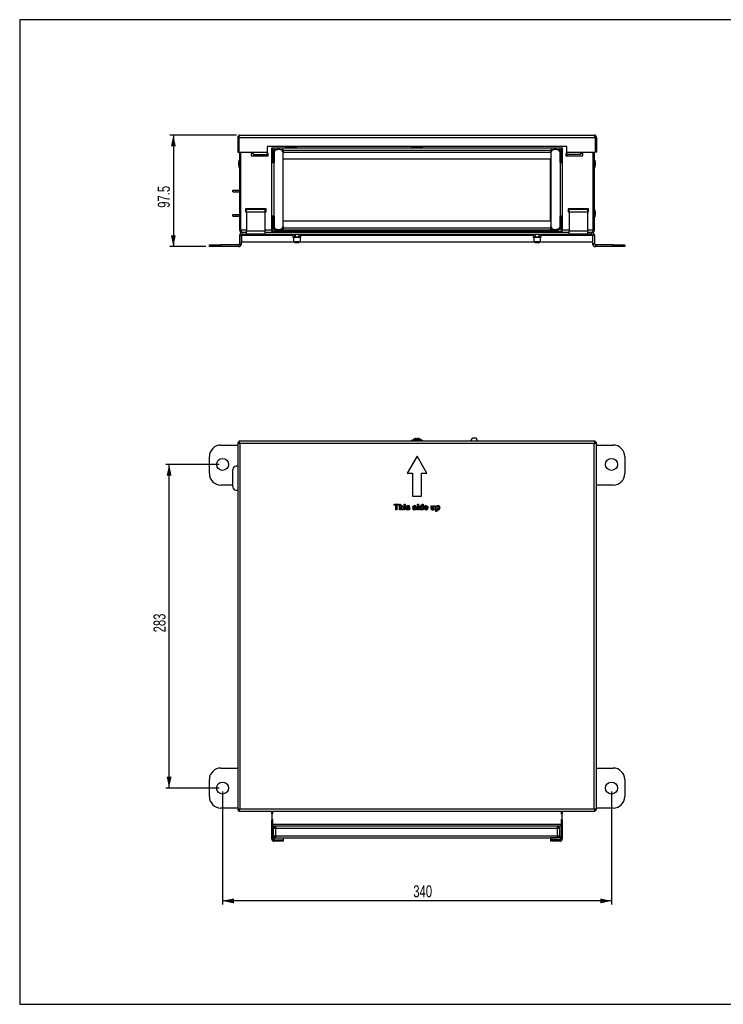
# Model space of a CAD drawing. Extents: x 14 to 1244, y 15 to 876.
# Tile 1 of 2: x 14 to 629, y 15 to 876. Entities that reach past the tile are written whole.
import ezdxf
from ezdxf.enums import TextEntityAlignment as Align

# ---------------------------------------------------------------- set-up
doc = ezdxf.new("R2010")
doc.units = 0
doc.header["$LTSCALE"] = 3
doc.linetypes.add('CENTERX2', pattern=[20.32, 12.7, -2.54, 2.54, -2.54])
doc.layers.get('0').update_dxf_attribs({"linetype": 'CONTINUOUS'})
doc.layers.add('LAYER1', color=2, linetype='CONTINUOUS')
doc.layers.add('LAYER2', color=3, linetype='CENTERX2')
doc.dimstyles.new('SLDDIMSTYLE0', dxfattribs={"dimtxt": 10.5, "dimasz": 9.906, "dimexe": 0, "dimexo": 0.0625, "dimgap": 2.625, "dimtad": 1, "dimrnd": 1e-09, "dimzin": 12, "dimsah": 1, "dimcen": 0.09, "dimazin": 3, "dimtfac": 1, "dimtofl": 0, "dimtmove": 0, "dimatfit": 3})

# ---------------------------------------------------------------- blocks, each defined once
blk = doc.blocks.new('_D')
at = {"layer": 'LAYER2', "color": 3, "linetype": 'CONTINUOUS'}
for p, q in [((191.7, 201.13), (191.7, 102.42)), ((531.7, 201.13), (531.7, 102.42)), ((531.7, 105.42), (191.7, 105.42))]:
    blk.add_line(p, q, dxfattribs=at)
for points in [[(191.7, 105.42), (201.61, 103.26), (201.61, 107.58)], [(531.7, 105.42), (521.8, 107.58), (521.8, 103.26)]]:
    blk.add_solid(points, dxfattribs=at)
at = {"layer": 'LAYER2', "color": 3, "linetype": 'CONTINUOUS', "width": 0.7}
blk.add_text('340', height=10.5, dxfattribs=at).set_placement((358.45, 105.42, -58.44), align=Align.BOTTOM_LEFT)
blk = doc.blocks.new('_D_1')
at = {"layer": 'LAYER2', "color": 3, "linetype": 'CONTINUOUS'}
for p, q in [((188.7, 487.13), (141.99, 487.13)), ((144.99, 204.13), (144.99, 487.13)), ((188.7, 204.13), (141.99, 204.13))]:
    blk.add_line(p, q, dxfattribs=at)
for points in [[(144.99, 487.13), (142.83, 477.23), (147.15, 477.23)], [(144.99, 204.13), (147.15, 214.04), (142.83, 214.04)]]:
    blk.add_solid(points, dxfattribs=at)
at = {"layer": 'LAYER2', "color": 3, "linetype": 'CONTINUOUS', "width": 0.7}
blk.add_text('283', height=10.5, rotation=90, dxfattribs=at).set_placement((144.99, 340.25, -58.44), align=Align.BOTTOM_LEFT)
blk = doc.blocks.new('_D_2')
at = {"layer": 'LAYER2', "color": 3, "linetype": 'CONTINUOUS'}
for p, q in [((203.95, 775.05), (145.71, 775.05)), ((148.71, 775.05), (148.71, 677.55)), ((177.2, 677.55), (145.71, 677.55))]:
    blk.add_line(p, q, dxfattribs=at)
for points in [[(148.71, 775.05), (146.55, 765.15), (150.87, 765.15)], [(148.71, 677.55), (150.87, 687.46), (146.55, 687.46)]]:
    blk.add_solid(points, dxfattribs=at)
at = {"layer": 'LAYER2', "color": 3, "linetype": 'CONTINUOUS', "width": 0.7}
blk.add_text('97.5', height=10.5, rotation=90, dxfattribs=at).set_placement((148.71, 711.52, -40.76), align=Align.BOTTOM_LEFT)

msp = doc.modelspace()

# ---------------------------------------------------------------- linework, layer by layer
at = {"color": 7, "linetype": 'CONTINUOUS'}
for p, q in [((1244.4, 876), (14.4, 876)), ((14.4, 876), (14.4, 15)), ((14.4, 15), (1244.4, 15))]:
    msp.add_line(p, q, dxfattribs=at)
at = {"layer": 'LAYER1', "color": 2, "linetype": 'CONTINUOUS'}
for p, q in [((206.952, 775.052), (516.452, 775.052)), ((204.952, 773.052), (205.952, 773.052)), ((204.952, 773.052), (204.952, 760.052)), ((205.952, 773.052), (205.952, 760.052)), ((205.959, 773.052), (517.445, 773.052)), ((205.959, 773.052), (205.959, 760.052)), ((517.445, 773.052), (517.445, 760.052)), ((518.452, 773.052), (517.452, 773.052)), ((517.452, 773.052), (517.452, 760.052)), ((518.452, 773.052), (518.452, 760.052)), ((204.952, 760.052), (205.952, 760.052)), ((205.959, 760.052), (218.702, 760.052)), ((206.702, 692.052), (206.702, 760.052)), ((207.702, 692.052), (207.702, 760.052)), ((207.709, 692.052), (207.709, 760.052)), ((218.702, 759.052), (216.702, 759.052)), ((216.702, 759.052), (216.702, 757.052)), ((218.702, 760.052), (230.702, 760.052)), ((218.702, 758.052), (218.702, 760.052)), ((218.702, 758.052), (230.702, 758.052)), ((230.102, 757.052), (230.102, 758.052)), ((230.702, 765.052), (230.702, 760.052)), ((492.702, 765.052), (230.702, 765.052)), ((230.702, 760.052), (230.702, 758.052)), ((231.702, 759.052), (230.702, 759.052)), ((231.702, 757.052), (231.702, 759.052)), ((234.702, 764.052), (235.702, 764.052)), ((234.702, 761.052), (234.702, 764.052)), ((235.702, 761.052), (234.702, 761.052)), ((234.702, 752.052), (234.702, 761.052)), ((235.702, 762.052), (235.702, 764.052)), ((235.702, 764.052), (487.702, 764.052)), ((235.702, 762.052), (235.702, 752.052)), ((236.702, 762.052), (235.702, 762.052)), ((235.702, 752.052), (235.702, 761.052)), ((236.302, 751.052), (236.302, 760.252)), ((236.702, 760.252), (236.302, 760.252)), ((236.702, 759.552), (236.702, 762.052)), ((236.702, 759.552), (236.702, 751.052)), ((237.202, 762.552), (239.702, 762.552)), ((241.702, 762.552), (239.702, 762.552)), ((241.702, 762.552), (244.202, 762.552)), ((244.702, 762.052), (478.702, 762.052)), ((244.702, 762.052), (244.702, 759.552)), ((244.702, 760.252), (478.702, 760.252)), ((244.702, 695.552), (244.702, 759.552)), ((246.502, 764.052), (246.502, 764.152)), ((246.502, 764.152), (256.902, 764.152)), ((256.902, 764.152), (256.902, 764.052)), ((356.502, 764.052), (356.502, 764.152)), ((356.502, 764.152), (366.902, 764.152)), ((358.873, 764.052), (358.84, 764.152)), ((359.022, 764.152), (359.058, 764.052)), ((360.319, 764.152), (360.389, 764.052)), ((363.014, 764.052), (363.085, 764.152)), ((364.346, 764.052), (364.381, 764.152)), ((364.564, 764.152), (364.53, 764.052)), ((366.902, 764.152), (366.902, 764.052)), ((478.702, 759.552), (478.702, 762.052)), ((478.702, 759.552), (478.702, 695.552)), ((479.202, 762.552), (481.702, 762.552)), ((483.702, 762.552), (481.702, 762.552)), ((483.702, 762.552), (486.202, 762.552)), ((486.702, 759.552), (486.702, 762.052)), ((487.702, 762.052), (486.702, 762.052)), ((486.702, 751.052), (486.702, 759.552)), ((487.702, 764.052), (488.702, 764.052)), ((487.702, 764.052), (487.702, 762.052)), ((487.702, 752.052), (487.702, 762.052)), ((488.702, 761.052), (487.702, 761.052)), ((487.702, 761.052), (487.702, 752.052)), ((488.702, 764.052), (488.702, 761.052)), ((488.702, 761.052), (488.702, 752.052)), ((492.702, 759.052), (491.702, 759.052)), ((491.702, 759.052), (491.702, 757.052)), ((492.702, 760.052), (492.702, 765.052)), ((492.702, 760.052), (504.702, 760.052)), ((492.702, 758.052), (492.702, 760.052)), ((504.702, 758.052), (492.702, 758.052)), ((493.302, 758.052), (493.302, 757.052)), ((504.702, 760.052), (517.445, 760.052)), ((504.702, 760.052), (504.702, 758.052)), ((506.702, 759.052), (504.702, 759.052)), ((506.702, 757.052), (506.702, 759.052)), ((515.695, 692.052), (515.695, 760.052)), ((515.702, 692.052), (515.702, 760.052)), ((516.702, 692.052), (516.702, 760.052)), ((518.452, 760.052), (517.452, 760.052)), ((205.853, 751.552), (205.853, 748.552)), ((206.285, 753.228), (205.87, 751.682)), ((205.87, 748.423), (205.87, 751.682)), ((206.285, 746.877), (206.285, 753.228)), ((206.702, 753.302), (206.381, 753.302)), ((206.381, 746.802), (206.381, 753.302)), ((216.702, 757.052), (231.702, 757.052)), ((234.702, 752.052), (235.702, 752.052)), ((234.702, 751.052), (234.702, 752.052)), ((234.702, 751.052), (236.702, 751.052)), ((234.702, 704.052), (234.702, 751.052)), ((235.702, 752.052), (235.702, 751.052)), ((236.702, 704.052), (236.702, 751.052)), ((478.231, 754.052), (244.702, 754.052)), ((478.702, 754.523), (478.231, 754.052)), ((478.302, 753.982), (478.702, 754.382)), ((478.302, 700.123), (478.302, 753.982)), ((486.702, 751.052), (486.702, 704.052)), ((486.702, 751.052), (488.702, 751.052)), ((487.702, 752.052), (488.702, 752.052)), ((487.702, 751.052), (487.702, 752.052)), ((488.702, 752.052), (488.702, 751.052)), ((488.702, 751.052), (488.702, 704.052)), ((491.702, 757.052), (506.702, 757.052)), ((517.022, 753.302), (516.702, 753.302)), ((517.022, 753.302), (517.022, 747.049)), ((517.533, 751.682), (517.119, 753.228)), ((517.119, 753.228), (517.119, 747.117)), ((517.533, 751.682), (517.533, 748.546)), ((517.55, 748.552), (517.55, 751.552)), ((205.87, 748.423), (206.285, 746.877)), ((206.381, 746.802), (206.702, 746.802)), ((207.702, 741.052), (207.709, 741.052)), ((515.695, 741.052), (515.702, 741.052)), ((516.702, 746.802), (517.022, 746.802)), ((517.022, 747.049), (517.022, 746.802)), ((517.119, 746.877), (517.533, 748.423)), ((517.119, 747.117), (517.119, 746.877)), ((517.533, 748.546), (517.533, 748.423)), ((207.709, 739.052), (207.702, 739.052)), ((515.702, 739.052), (515.695, 739.052)), ((200.677, 725.552), (200.677, 727.052)), ((200.677, 727.052), (203.667, 727.052)), ((200.677, 725.552), (203.667, 725.552)), ((203.667, 725.552), (203.667, 727.052)), ((203.667, 727.052), (206.085, 727.052)), ((203.667, 725.552), (206.085, 725.552)), ((206.085, 725.552), (206.085, 727.052)), ((206.085, 727.052), (206.702, 727.052)), ((206.085, 725.552), (206.702, 725.552)), ((207.702, 728.952), (207.709, 728.952)), ((207.702, 727.052), (207.709, 727.052)), ((207.702, 725.552), (207.709, 725.552)), ((515.695, 728.952), (515.702, 728.952)), ((515.702, 726.952), (515.695, 726.952)), ((515.695, 725.552), (515.702, 725.552)), ((515.702, 723.552), (515.695, 723.552)), ((207.709, 720.239), (207.702, 720.276)), ((207.702, 710.829), (207.709, 710.866)), ((229.702, 710.552), (211.702, 710.552)), ((211.702, 710.552), (211.702, 708.052)), ((211.702, 708.052), (212.702, 708.052)), ((212.702, 707.552), (212.702, 710.052)), ((228.702, 710.052), (212.702, 710.052)), ((228.702, 707.552), (212.702, 707.552)), ((212.702, 707.552), (212.702, 691.052)), ((224.409, 710.052), (224.409, 710.552)), ((227.909, 710.552), (227.909, 710.052)), ((228.209, 710.438), (227.909, 710.052)), ((228.209, 710.552), (228.209, 710.052)), ((228.702, 710.052), (228.702, 707.552)), ((228.702, 708.052), (229.702, 708.052)), ((228.702, 707.552), (228.702, 691.052)), ((229.702, 708.052), (229.702, 710.552)), ((511.702, 710.552), (493.702, 710.552)), ((493.702, 710.552), (493.702, 708.052)), ((493.702, 708.052), (494.702, 708.052)), ((494.702, 707.552), (494.702, 710.052)), ((510.702, 710.052), (494.702, 710.052)), ((510.702, 707.552), (494.702, 707.552)), ((494.702, 707.552), (494.702, 691.052)), ((495.195, 710.052), (495.195, 710.552)), ((495.495, 710.052), (495.195, 710.438)), ((495.495, 710.052), (495.495, 710.552)), ((498.995, 710.552), (498.995, 710.052)), ((510.702, 710.052), (510.702, 707.552)), ((510.702, 708.052), (511.702, 708.052)), ((510.702, 707.552), (510.702, 691.052)), ((511.702, 708.052), (511.702, 710.552)), ((517.022, 709.802), (516.702, 709.802)), ((517.022, 709.802), (517.022, 703.549)), ((517.533, 708.182), (517.119, 709.728)), ((517.119, 709.728), (517.119, 703.617)), ((517.533, 708.182), (517.533, 705.046)), ((517.55, 705.052), (517.55, 708.052)), ((200.677, 704.052), (200.677, 705.552)), ((200.677, 705.552), (203.667, 705.552)), ((200.677, 704.052), (203.667, 704.052)), ((203.667, 704.052), (203.667, 705.552)), ((203.667, 705.552), (206.085, 705.552)), ((203.667, 704.052), (206.085, 704.052)), ((206.085, 704.052), (206.085, 705.552)), ((206.085, 705.552), (206.702, 705.552)), ((206.085, 704.052), (206.702, 704.052)), ((207.702, 705.552), (207.709, 705.552)), ((207.702, 704.052), (207.709, 704.052)), ((207.709, 702.152), (207.702, 702.152)), ((236.702, 704.052), (234.702, 704.052)), ((234.702, 703.052), (234.702, 704.052)), ((235.702, 703.052), (234.702, 703.052)), ((234.702, 694.052), (234.702, 703.052)), ((235.702, 704.052), (235.702, 703.052)), ((235.702, 694.052), (235.702, 703.052)), ((235.702, 703.052), (235.702, 693.052)), ((236.302, 692.862), (236.302, 704.052)), ((236.702, 704.052), (236.702, 695.552)), ((244.702, 700.052), (478.231, 700.052)), ((478.231, 700.052), (478.702, 699.582)), ((478.702, 699.723), (478.302, 700.123)), ((486.702, 695.552), (486.702, 704.052)), ((488.702, 704.052), (486.702, 704.052)), ((487.702, 703.052), (487.702, 704.052)), ((488.702, 703.052), (487.702, 703.052)), ((487.702, 703.052), (487.702, 694.052)), ((487.702, 693.052), (487.702, 703.052)), ((488.702, 704.052), (488.702, 703.052)), ((488.702, 703.052), (488.702, 694.052)), ((515.695, 697.552), (515.702, 697.552)), ((516.702, 703.302), (517.022, 703.302)), ((517.022, 703.549), (517.022, 703.302)), ((517.119, 703.377), (517.533, 704.923)), ((517.119, 703.617), (517.119, 703.377)), ((517.533, 705.046), (517.533, 704.923)), ((206.702, 692.052), (207.702, 692.052)), ((212.702, 692.052), (207.709, 692.052)), ((209.202, 690.052), (208.702, 690.052)), ((209.202, 688.552), (209.202, 690.052)), ((212.702, 690.052), (209.202, 690.052)), ((228.702, 691.052), (212.702, 691.052)), ((212.702, 688.552), (212.702, 691.052)), ((234.702, 692.052), (228.702, 692.052)), ((228.702, 691.052), (228.702, 688.552)), ((494.702, 690.052), (228.702, 690.052)), ((234.702, 694.052), (235.702, 694.052)), ((234.702, 691.052), (234.702, 694.052)), ((235.702, 691.052), (234.702, 691.052)), ((235.702, 691.052), (235.702, 693.052)), ((235.702, 693.052), (236.302, 693.052)), ((235.702, 691.052), (250.702, 691.052)), ((236.739, 692.862), (236.302, 692.862)), ((236.702, 695.552), (236.702, 693.052)), ((237.102, 692.563), (237.102, 692.052)), ((484.502, 692.052), (237.102, 692.052)), ((239.702, 692.552), (237.202, 692.552)), ((239.702, 692.552), (241.702, 692.552)), ((244.202, 692.552), (241.702, 692.552)), ((244.702, 695.552), (244.702, 693.052)), ((244.702, 693.852), (478.702, 693.852)), ((250.702, 692.052), (250.702, 691.052)), ((250.702, 691.052), (251.202, 691.052)), ((251.202, 692.052), (251.202, 691.052)), ((253.202, 691.052), (251.202, 691.052)), ((253.202, 692.052), (253.202, 691.052)), ((259.202, 691.052), (253.202, 691.052)), ((256.402, 691.052), (256.402, 690.052)), ((259.202, 692.052), (259.202, 691.052)), ((261.202, 691.052), (259.202, 691.052)), ((261.202, 692.052), (261.202, 691.052)), ((261.202, 691.052), (261.702, 691.052)), ((261.702, 691.052), (261.702, 692.052)), ((261.702, 691.052), (461.702, 691.052)), ((267.002, 690.052), (267.002, 691.052)), ((356.402, 691.052), (356.402, 690.052)), ((367.002, 690.052), (367.002, 691.052)), ((456.402, 691.052), (456.402, 690.052)), ((461.702, 692.052), (461.702, 691.052)), ((461.702, 691.052), (462.202, 691.052)), ((462.202, 692.052), (462.202, 691.052)), ((464.202, 691.052), (462.202, 691.052)), ((464.202, 692.052), (464.202, 691.052)), ((470.202, 691.052), (464.202, 691.052)), ((467.002, 690.052), (467.002, 691.052)), ((470.202, 692.052), (470.202, 691.052)), ((472.202, 691.052), (470.202, 691.052)), ((472.202, 692.052), (472.202, 691.052)), ((472.202, 691.052), (472.702, 691.052)), ((472.702, 691.052), (472.702, 692.052)), ((472.702, 691.052), (487.702, 691.052)), ((478.702, 693.052), (478.702, 695.552)), ((481.702, 692.552), (479.202, 692.552)), ((481.702, 692.552), (483.702, 692.552)), ((486.202, 692.552), (483.702, 692.552)), ((484.502, 692.552), (484.502, 692.052)), ((486.702, 695.552), (486.702, 693.052)), ((486.702, 693.052), (487.702, 693.052)), ((487.702, 694.052), (488.702, 694.052)), ((487.702, 693.052), (487.702, 691.052)), ((488.702, 691.052), (487.702, 691.052)), ((488.702, 694.052), (488.702, 691.052)), ((494.702, 692.052), (488.702, 692.052)), ((494.702, 688.552), (494.702, 691.052)), ((510.702, 691.052), (494.702, 691.052)), ((515.695, 692.052), (510.702, 692.052)), ((510.702, 691.052), (510.702, 688.552)), ((514.202, 690.052), (510.702, 690.052)), ((514.202, 688.552), (514.202, 690.052)), ((514.702, 690.052), (514.202, 690.052)), ((515.702, 695.552), (515.695, 695.552)), ((516.702, 692.052), (515.702, 692.052)), ((206.702, 680.052), (206.702, 687.552)), ((208.202, 687.552), (206.702, 687.552)), ((208.202, 680.052), (208.202, 687.552)), ((208.272, 687.552), (208.272, 681.552)), ((208.272, 687.552), (253.211, 687.552)), ((254.702, 681.552), (208.272, 681.552)), ((209.202, 688.552), (212.702, 688.552)), ((228.702, 688.552), (212.702, 688.552)), ((228.702, 688.552), (494.702, 688.552)), ((253.211, 688.552), (253.211, 685.902)), ((253.238, 685.902), (253.211, 685.902)), ((253.238, 688.552), (253.238, 685.902)), ((253.238, 685.902), (253.592, 685.902)), ((253.765, 685.702), (253.411, 685.702)), ((253.702, 685.702), (253.702, 681.952)), ((253.702, 681.952), (253.875, 681.652)), ((253.702, 681.952), (259.702, 681.952)), ((254.702, 685.702), (253.765, 685.702)), ((259.529, 681.652), (253.875, 681.652)), ((254.529, 685.902), (254.883, 685.902)), ((255.056, 685.702), (254.702, 685.702)), ((254.702, 681.652), (254.702, 681.052)), ((254.702, 681.052), (258.702, 681.052)), ((254.883, 685.902), (254.883, 688.552)), ((255.056, 685.902), (254.883, 685.902)), ((255.056, 688.552), (255.056, 685.902)), ((255.056, 685.702), (255.056, 685.902)), ((255.056, 685.902), (255.765, 685.902)), ((255.765, 685.702), (255.056, 685.702)), ((255.765, 685.702), (255.765, 685.902)), ((257.638, 685.702), (255.765, 685.702)), ((257.638, 685.702), (257.638, 685.902)), ((257.638, 685.902), (258.347, 685.902)), ((258.347, 685.702), (257.638, 685.702)), ((258.347, 685.902), (258.347, 688.552)), ((258.347, 685.702), (258.347, 685.902)), ((258.52, 685.902), (258.347, 685.902)), ((258.702, 685.702), (258.347, 685.702)), ((258.52, 688.552), (258.52, 685.902)), ((258.52, 685.902), (258.875, 685.902)), ((259.638, 685.702), (258.702, 685.702)), ((258.702, 681.052), (258.702, 681.652)), ((464.702, 681.552), (258.702, 681.552)), ((259.529, 681.652), (259.702, 681.952)), ((259.993, 685.702), (259.638, 685.702)), ((259.702, 681.952), (259.702, 685.702)), ((259.811, 685.902), (260.166, 685.902)), ((260.166, 685.902), (260.166, 688.552)), ((260.193, 685.902), (260.166, 685.902)), ((260.193, 685.902), (260.193, 688.552)), ((260.193, 687.552), (463.211, 687.552)), ((463.211, 688.552), (463.211, 685.902)), ((463.238, 685.902), (463.211, 685.902)), ((463.238, 688.552), (463.238, 685.902)), ((463.238, 685.902), (463.592, 685.902)), ((463.765, 685.702), (463.411, 685.702)), ((463.702, 685.702), (463.702, 681.952)), ((463.702, 681.952), (463.875, 681.652)), ((463.702, 681.952), (469.702, 681.952)), ((464.702, 685.702), (463.765, 685.702)), ((469.529, 681.652), (463.875, 681.652)), ((464.529, 685.902), (464.883, 685.902)), ((465.056, 685.702), (464.702, 685.702)), ((464.702, 681.652), (464.702, 681.052)), ((464.702, 681.052), (465.033, 681.052)), ((464.883, 685.902), (464.883, 688.552)), ((465.056, 685.902), (464.883, 685.902)), ((465.033, 681.052), (468.702, 681.052)), ((465.056, 688.552), (465.056, 685.902)), ((465.056, 685.702), (465.056, 685.902)), ((465.056, 685.902), (465.765, 685.902)), ((465.765, 685.702), (465.056, 685.702)), ((465.765, 685.702), (465.765, 685.902)), ((467.638, 685.702), (465.765, 685.702)), ((467.638, 685.902), (468.347, 685.902)), ((467.638, 685.702), (467.638, 685.902)), ((468.347, 685.702), (467.638, 685.702)), ((468.347, 685.902), (468.347, 688.552)), ((468.52, 685.902), (468.347, 685.902)), ((468.347, 685.702), (468.347, 685.902)), ((468.702, 685.702), (468.347, 685.702)), ((468.52, 688.552), (468.52, 685.902)), ((468.52, 685.902), (468.875, 685.902)), ((469.638, 685.702), (468.702, 685.702)), ((468.702, 681.052), (468.702, 681.652)), ((515.131, 681.552), (468.702, 681.552)), ((469.529, 681.652), (469.702, 681.952)), ((469.993, 685.702), (469.638, 685.702)), ((469.702, 681.952), (469.702, 685.702)), ((469.811, 685.902), (470.166, 685.902)), ((470.166, 685.902), (470.166, 688.552)), ((470.193, 685.902), (470.166, 685.902)), ((470.193, 685.902), (470.193, 688.552)), ((470.193, 687.552), (515.131, 687.552)), ((510.702, 688.552), (494.702, 688.552)), ((514.202, 688.552), (510.702, 688.552)), ((515.131, 687.552), (514.991, 688.134)), ((515.131, 687.552), (515.131, 681.552)), ((515.202, 687.552), (515.202, 680.052)), ((515.202, 687.552), (516.702, 687.552)), ((516.702, 687.552), (516.702, 680.052)), ((180.202, 677.552), (180.202, 679.052)), ((180.202, 679.052), (190.202, 679.052)), ((190.202, 677.552), (180.202, 677.552)), ((190.202, 679.052), (190.202, 677.552)), ((205.702, 679.052), (190.202, 679.052)), ((205.702, 677.552), (190.202, 677.552)), ((205.702, 679.052), (205.702, 677.552)), ((206.702, 680.052), (208.202, 680.052)), ((516.702, 680.052), (515.202, 680.052)), ((517.702, 679.052), (517.702, 677.552)), ((533.202, 679.052), (517.702, 679.052)), ((533.202, 677.552), (517.702, 677.552)), ((533.202, 677.552), (533.202, 679.052)), ((533.202, 679.052), (543.202, 679.052)), ((543.202, 677.552), (533.202, 677.552)), ((543.202, 679.052), (543.202, 677.552)), ((356.702, 508.082), (356.702, 507.382)), ((366.702, 508.082), (356.702, 508.082)), ((358.202, 508.658), (358.202, 508.282)), ((358.202, 508.658), (361.702, 508.658)), ((358.202, 508.282), (365.202, 508.282)), ((358.378, 508.968), (361.702, 508.968)), ((359.708, 509.569), (359.708, 509.569)), ((360.509, 509.687), (360.535, 509.581)), ((360.55, 509.578), (360.55, 509.706)), ((360.59, 509.574), (360.59, 509.733)), ((361.702, 508.968), (365.026, 508.968)), ((361.702, 508.658), (365.202, 508.658)), ((362.813, 509.734), (362.813, 509.574)), ((362.854, 509.706), (362.854, 509.579)), ((362.868, 509.581), (362.895, 509.687)), ((363.695, 509.569), (363.695, 509.569)), ((365.202, 508.282), (365.202, 508.658)), ((366.702, 507.382), (366.702, 508.082)), ((408.772, 507.382), (409.714, 509.404)), ((410.038, 509.932), (409.721, 509.48)), ((409.807, 509.603), (409.961, 509.932)), ((409.961, 509.932), (410.038, 509.932)), ((413.365, 509.932), (410.038, 509.932)), ((413.683, 509.48), (413.365, 509.932)), ((413.365, 509.932), (413.443, 509.932)), ((413.443, 509.932), (413.596, 509.603)), ((413.689, 509.404), (414.632, 507.382)), ((413.959, 508.332), (414.155, 507.382)), ((190.202, 504.061), (204.952, 504.061)), ((204.952, 506.375), (204.952, 184.889)), ((204.952, 506.375), (205.952, 506.375)), ((205.959, 507.382), (205.959, 506.382)), ((517.445, 507.382), (205.959, 507.382)), ((206.952, 505.382), (206.952, 185.882)), ((516.452, 505.382), (206.952, 505.382)), ((516.452, 185.882), (516.452, 505.382)), ((517.445, 507.382), (517.445, 506.382)), ((518.452, 506.375), (517.452, 506.375)), ((518.452, 184.889), (518.452, 506.375)), ((518.452, 504.061), (533.202, 504.061)), ((180.202, 479.061), (180.202, 494.061)), ((361.702, 494.382), (353.041, 479.382)), ((370.362, 479.382), (361.702, 494.382)), ((543.202, 494.061), (543.202, 479.061)), ((200.677, 467.449), (200.677, 482.685)), ((204.952, 485.442), (203.667, 485.442)), ((353.041, 479.382), (357.702, 479.382)), ((357.702, 479.382), (357.702, 459.382)), ((365.702, 459.382), (365.702, 479.382)), ((365.702, 479.382), (370.362, 479.382)), ((200.677, 469.061), (190.202, 469.061)), ((533.202, 469.061), (518.452, 469.061)), ((203.667, 464.692), (204.952, 464.692)), ((357.702, 459.382), (365.702, 459.382)), ((341.702, 452.382), (345.612, 452.382)), ((341.702, 451.549), (341.702, 452.382)), ((343.176, 451.549), (341.702, 451.549)), ((343.176, 447.382), (343.176, 451.549)), ((345.612, 451.549), (344.138, 451.549)), ((344.138, 451.549), (344.138, 447.382)), ((345.612, 452.382), (345.612, 451.549)), ((346.253, 452.382), (347.215, 452.382)), ((346.253, 447.382), (346.253, 452.382)), ((347.215, 452.382), (347.215, 450.613)), ((347.215, 449.222), (347.215, 447.382)), ((348.497, 447.382), (348.497, 449.322)), ((349.458, 449.515), (349.458, 447.382)), ((350.484, 452.382), (351.445, 452.382)), ((350.484, 451.549), (350.484, 452.382)), ((351.445, 451.549), (350.484, 451.549)), ((350.484, 451.036), (351.445, 451.036)), ((350.484, 447.382), (350.484, 451.036)), ((351.445, 452.382), (351.445, 451.549)), ((351.445, 451.036), (351.445, 447.382)), ((352.022, 448.472), (352.984, 448.6)), ((355.291, 450.074), (354.33, 449.946)), ((357.791, 448.472), (358.753, 448.6)), ((361.061, 450.074), (360.099, 449.946)), ((362.022, 452.382), (362.984, 452.382)), ((362.022, 451.549), (362.022, 452.382)), ((362.984, 451.549), (362.022, 451.549)), ((362.022, 451.036), (362.984, 451.036)), ((362.022, 447.382), (362.022, 451.036)), ((362.984, 452.382), (362.984, 451.549)), ((362.984, 451.036), (362.984, 447.382)), ((366.189, 450.6), (366.189, 452.382)), ((366.189, 452.382), (367.15, 452.382)), ((366.189, 447.382), (366.189, 447.91)), ((367.15, 452.382), (367.15, 447.382)), ((371.253, 448.921), (368.817, 448.921)), ((368.834, 449.497), (370.291, 449.497)), ((370.227, 448.536), (371.189, 448.408)), ((373.945, 451.036), (374.907, 451.036)), ((373.945, 448.735), (373.945, 451.036)), ((374.907, 451.036), (374.907, 449.35)), ((376.189, 451.036), (377.15, 451.036)), ((376.189, 449.488), (376.189, 451.036)), ((376.189, 447.382), (376.189, 447.92)), ((377.15, 451.036), (377.15, 447.382)), ((378.176, 451.036), (379.138, 451.036)), ((378.176, 446.036), (378.176, 451.036)), ((379.138, 451.036), (379.138, 450.509)), ((379.138, 447.842), (379.138, 446.036)), ((344.138, 447.382), (343.176, 447.382)), ((347.215, 447.382), (346.253, 447.382)), ((349.458, 447.382), (348.497, 447.382)), ((351.445, 447.382), (350.484, 447.382)), ((362.984, 447.382), (362.022, 447.382)), ((367.15, 447.382), (366.189, 447.382)), ((377.15, 447.382), (376.189, 447.382)), ((379.138, 446.036), (378.176, 446.036)), ((190.202, 221.632), (204.952, 221.632)), ((518.452, 221.632), (533.202, 221.632)), ((180.202, 196.632), (180.202, 211.632)), ((543.202, 211.632), (543.202, 196.632)), ((204.952, 186.632), (190.202, 186.632)), ((204.952, 184.889), (205.952, 184.889)), ((205.959, 183.882), (205.959, 184.882)), ((205.959, 183.882), (517.445, 183.882)), ((206.952, 185.882), (516.452, 185.882)), ((234.702, 181.832), (234.702, 183.882)), ((235.702, 181.832), (234.702, 181.832)), ((234.702, 181.832), (234.702, 181.632)), ((234.702, 181.632), (234.702, 176.632)), ((235.702, 181.632), (234.702, 181.632)), ((235.702, 181.832), (235.702, 183.882)), ((235.702, 181.632), (235.702, 183.882)), ((487.702, 183.882), (487.702, 181.832)), ((487.702, 183.882), (487.702, 181.632)), ((488.702, 181.832), (487.702, 181.832)), ((488.702, 181.632), (487.702, 181.632)), ((488.702, 183.882), (488.702, 181.832)), ((488.702, 181.632), (488.702, 181.832)), ((488.702, 176.632), (488.702, 181.632)), ((517.445, 183.882), (517.445, 184.882)), ((518.452, 184.889), (517.452, 184.889)), ((533.202, 186.632), (518.452, 186.632)), ((234.702, 176.632), (234.702, 176.432)), ((234.702, 176.632), (235.702, 176.632)), ((234.702, 176.432), (235.702, 176.432)), ((234.702, 173.632), (234.702, 176.432)), ((234.702, 173.632), (235.702, 173.632)), ((234.702, 170.632), (234.702, 173.632)), ((235.702, 172.632), (235.702, 176.632)), ((235.702, 173.632), (235.702, 176.432)), ((235.702, 172.632), (487.702, 172.632)), ((235.702, 170.632), (235.702, 172.632)), ((487.702, 176.632), (488.702, 176.632)), ((487.702, 176.632), (487.702, 172.632)), ((487.702, 176.432), (488.702, 176.432)), ((487.702, 176.432), (487.702, 173.632)), ((487.702, 173.632), (488.702, 173.632)), ((487.702, 172.632), (487.702, 170.632)), ((488.702, 176.432), (488.702, 176.632)), ((488.702, 176.432), (488.702, 173.632)), ((488.702, 173.632), (488.702, 170.632)), ((235.702, 170.632), (234.702, 170.632)), ((234.702, 169.632), (234.702, 170.632)), ((235.702, 169.632), (234.702, 169.632)), ((234.702, 159.632), (234.702, 169.632)), ((235.702, 170.632), (235.702, 169.632)), ((487.702, 170.632), (235.702, 170.632)), ((235.702, 159.632), (235.702, 169.632)), ((236.302, 162.432), (236.302, 168.832)), ((238.102, 168.832), (236.302, 168.832)), ((238.102, 170.632), (238.102, 169.832)), ((238.102, 168.832), (238.102, 162.432)), ((484.502, 168.832), (238.102, 168.832)), ((484.502, 170.632), (484.502, 169.832)), ((484.502, 162.432), (484.502, 168.832)), ((486.302, 168.832), (484.502, 168.832)), ((486.302, 168.832), (486.302, 162.432)), ((488.702, 170.632), (487.702, 170.632)), ((487.702, 169.632), (487.702, 170.632)), ((488.702, 169.632), (487.702, 169.632)), ((487.702, 169.632), (487.702, 159.632)), ((488.702, 170.632), (488.702, 169.632)), ((488.702, 169.632), (488.702, 159.632)), ((235.702, 159.632), (234.702, 159.632)), ((236.302, 162.432), (238.102, 162.432)), ((236.702, 160.525), (236.702, 161.518)), ((236.702, 160.525), (244.702, 160.525)), ((236.702, 158.932), (236.702, 160.525)), ((236.702, 158.632), (236.702, 158.932)), ((236.702, 158.932), (237.202, 158.932)), ((237.202, 158.632), (236.702, 158.632)), ((236.702, 157.632), (236.702, 158.632)), ((239.702, 157.632), (236.702, 157.632)), ((237.102, 162.432), (237.218, 162.132)), ((237.102, 162.432), (237.31, 162.132)), ((238.109, 162.132), (237.161, 162.132)), ((237.202, 158.932), (237.202, 158.632)), ((237.202, 158.932), (244.202, 158.932)), ((237.202, 158.632), (244.202, 158.632)), ((238.102, 162.432), (484.502, 162.432)), ((238.102, 160.632), (238.102, 161.432)), ((238.102, 160.632), (238.172, 160.632)), ((238.172, 160.632), (484.431, 160.632)), ((239.702, 158.632), (239.702, 157.632)), ((241.702, 158.632), (239.702, 158.632)), ((241.702, 157.632), (239.702, 157.632)), ((241.702, 157.632), (241.702, 158.632)), ((244.702, 157.632), (241.702, 157.632)), ((244.202, 158.632), (244.202, 158.932)), ((244.202, 158.932), (244.702, 158.932)), ((244.702, 158.632), (244.202, 158.632)), ((244.702, 160.632), (244.702, 160.525)), ((244.702, 160.525), (244.702, 158.932)), ((244.702, 158.932), (244.702, 158.632)), ((244.702, 158.632), (244.702, 157.632)), ((478.702, 160.525), (478.702, 160.632)), ((486.702, 160.525), (478.702, 160.525)), ((478.702, 158.932), (478.702, 160.525)), ((478.702, 158.632), (478.702, 158.932)), ((478.702, 158.932), (479.202, 158.932)), ((479.202, 158.632), (478.702, 158.632)), ((478.702, 157.632), (478.702, 158.632)), ((481.702, 157.632), (478.702, 157.632)), ((479.202, 158.932), (479.202, 158.632)), ((486.202, 158.932), (479.202, 158.932)), ((479.202, 158.632), (486.202, 158.632)), ((481.702, 158.632), (481.702, 157.632)), ((483.702, 158.632), (481.702, 158.632)), ((483.702, 157.632), (481.702, 157.632)), ((483.702, 157.632), (483.702, 158.632)), ((486.702, 157.632), (483.702, 157.632)), ((484.431, 160.632), (484.502, 160.632)), ((485.442, 162.132), (484.494, 162.132)), ((484.502, 162.432), (486.302, 162.432)), ((484.502, 160.632), (484.502, 161.432)), ((486.202, 158.632), (486.202, 158.932)), ((486.202, 158.932), (486.702, 158.932)), ((486.702, 158.632), (486.202, 158.632)), ((486.702, 162.132), (486.242, 162.132)), ((486.702, 162.132), (486.702, 160.525)), ((486.702, 160.525), (486.702, 158.932)), ((486.702, 158.932), (486.702, 158.632)), ((486.702, 158.632), (486.702, 157.632)), ((487.702, 159.632), (488.702, 159.632))]:
    msp.add_line(p, q, dxfattribs=at)
at = {"layer": 'LAYER1', "color": 2, "linetype": 'CONTINUOUS', "flags": 128}
for points in [[(205.959, 773.052), (206.182, 773.745), (206.406, 774.353), (206.63, 774.799), (206.854, 775.028), (206.952, 775.052)], [(206.134, 773.594), (206.009, 773.385), (205.952, 773.052)], [(517.452, 773.052), (517.36, 773.471), (517.267, 773.598)], [(236.302, 760.252), (236.439, 760.235), (236.702, 760.223)], [(207.702, 692.052), (207.794, 691.634), (207.886, 691.507)], [(484.468, 692.552), (484.484, 692.189), (484.502, 692.052)], [(515.695, 692.052), (515.471, 691.359), (515.247, 690.752), (515.024, 690.306), (514.8, 690.076), (514.702, 690.052)], [(515.52, 691.511), (515.645, 691.72), (515.702, 692.052)], [(208.412, 688.137), (208.41, 688.127), (208.272, 687.552)], [(359.706, 509.568), (359.706, 509.568), (359.706, 509.568), (359.706, 509.568), (359.706, 509.568), (359.705, 509.568), (359.705, 509.568), (359.705, 509.568), (359.705, 509.568)], [(360.55, 509.706), (360.585, 509.726), (360.587, 509.739), (360.555, 509.745), (360.495, 509.741), (360.415, 509.73), (360.32, 509.713), (360.29, 509.706)], [(360.692, 509.569), (360.565, 509.575), (360.479, 509.593), (360.443, 509.622), (360.461, 509.658), (360.509, 509.687)], [(362.895, 509.687), (362.954, 509.647), (362.955, 509.611), (362.897, 509.585), (362.791, 509.571), (362.712, 509.569)], [(363.113, 509.706), (363.014, 509.726), (362.925, 509.739), (362.859, 509.745), (362.821, 509.741), (362.815, 509.73), (362.84, 509.713), (362.854, 509.706)], [(363.696, 509.569), (363.696, 509.569), (363.696, 509.569), (363.696, 509.569), (363.696, 509.569), (363.696, 509.569), (363.696, 509.569), (363.696, 509.569), (363.695, 509.569)], [(363.697, 509.568), (363.697, 509.568), (363.697, 509.568), (363.697, 509.568), (363.697, 509.568), (363.697, 509.568), (363.697, 509.568), (363.696, 509.568), (363.696, 509.569)], [(409.229, 507.382), (409.26, 507.761), (409.444, 508.332)], [(206.952, 505.382), (206.728, 506.075), (206.504, 506.682), (206.281, 507.129), (206.057, 507.358), (205.959, 507.382)], [(516.452, 505.382), (517.145, 505.606), (517.752, 505.83), (518.198, 506.053), (518.428, 506.277), (518.452, 506.375)], [(347.215, 450.613), (347.759, 451.003), (348.277, 451.1)], [(347.946, 450.395), (347.572, 450.292), (347.424, 450.163), (347.323, 449.995), (347.215, 449.222)], [(348.497, 449.322), (348.458, 450.014), (348.392, 450.174), (348.273, 450.299), (348.117, 450.373), (347.946, 450.395)], [(348.277, 451.1), (348.697, 451.038), (349.071, 450.839), (349.324, 450.501), (349.458, 449.515)], [(352.15, 449.989), (352.224, 450.378), (352.444, 450.706), (352.766, 450.935), (353.682, 451.1)], [(352.584, 449.176), (352.234, 449.577), (352.15, 449.989)], [(354.066, 448.713), (353.219, 448.922), (352.584, 449.176)], [(352.984, 448.6), (353.095, 448.324), (353.311, 448.121), (353.766, 448.023)], [(353.212, 450.291), (353.132, 450.195), (353.112, 450.098)], [(353.112, 450.098), (353.143, 449.991), (353.205, 449.927)], [(353.707, 450.395), (353.421, 450.371), (353.212, 450.291)], [(354.33, 449.946), (354.238, 450.162), (354.066, 450.32), (353.707, 450.395)], [(355.42, 448.528), (355.336, 448.11), (355.094, 447.759), (354.748, 447.509), (353.765, 447.318)], [(353.766, 448.023), (354.094, 448.056), (354.331, 448.157)], [(354.389, 448.589), (354.214, 448.674), (354.066, 448.713)], [(354.331, 448.157), (354.433, 448.284), (354.458, 448.411)], [(354.458, 448.411), (354.437, 448.518), (354.389, 448.589)], [(355.126, 449.238), (355.369, 448.872), (355.42, 448.528)], [(357.92, 449.989), (357.993, 450.378), (358.213, 450.706), (358.536, 450.935), (359.451, 451.1)], [(358.353, 449.176), (358.003, 449.577), (357.92, 449.989)], [(359.836, 448.713), (358.988, 448.922), (358.353, 449.176)], [(358.753, 448.6), (358.864, 448.324), (359.08, 448.121), (359.535, 448.023)], [(358.981, 450.291), (358.901, 450.195), (358.881, 450.098)], [(358.881, 450.098), (358.913, 449.991), (358.974, 449.927)], [(359.476, 450.395), (359.191, 450.371), (358.981, 450.291)], [(360.099, 449.946), (360.007, 450.162), (359.835, 450.32), (359.476, 450.395)], [(361.189, 448.528), (361.105, 448.11), (360.863, 447.759), (360.518, 447.509), (359.534, 447.318)], [(359.535, 448.023), (359.863, 448.056), (360.1, 448.157)], [(360.158, 448.589), (359.984, 448.674), (359.836, 448.713)], [(360.1, 448.157), (360.203, 448.284), (360.227, 448.411)], [(360.227, 448.411), (360.207, 448.518), (360.158, 448.589)], [(360.895, 449.238), (361.138, 448.872), (361.189, 448.528)], [(365.119, 447.318), (364.418, 447.535), (363.93, 448.089), (363.689, 449.223)], [(365.42, 450.395), (365.232, 450.37), (365.06, 450.291), (364.804, 450.014), (364.65, 449.278)], [(364.65, 449.278), (364.685, 448.782), (364.805, 448.411)], [(364.805, 448.411), (365.1, 448.103), (365.427, 448.023)], [(366.189, 447.91), (365.661, 447.444), (365.119, 447.318)], [(365.17, 451.1), (365.798, 450.933), (366.189, 450.6)], [(366.189, 449.183), (366.056, 449.973), (365.948, 450.143), (365.8, 450.28), (365.619, 450.367), (365.42, 450.395)], [(365.427, 448.023), (365.617, 448.052), (365.789, 448.14), (366.04, 448.43), (366.189, 449.183)], [(368.214, 447.935), (367.916, 448.606), (367.856, 449.182)], [(369.612, 447.318), (368.747, 447.492), (368.214, 447.935)], [(369.038, 450.154), (368.866, 449.804), (368.834, 449.497)], [(369.566, 450.395), (369.242, 450.319), (369.038, 450.154)], [(369.523, 451.1), (370.108, 451.018), (370.627, 450.738), (370.998, 450.28), (371.253, 448.921)], [(369.61, 448.023), (369.85, 448.064), (370.051, 448.199), (370.227, 448.536)], [(375.069, 447.318), (374.689, 447.375), (374.349, 447.554), (374.105, 447.849), (373.945, 448.735)], [(374.907, 449.35), (374.934, 448.532), (374.98, 448.333), (375.092, 448.163), (375.264, 448.054), (375.466, 448.023)], [(375.466, 448.023), (375.694, 448.061), (375.895, 448.176), (376.051, 448.347), (376.139, 448.561), (376.189, 449.488)], [(379.917, 450.395), (379.727, 450.369), (379.553, 450.291), (379.294, 450.013), (379.138, 449.271)], [(379.138, 449.271), (379.285, 448.465), (379.547, 448.149), (379.729, 448.055), (379.933, 448.023)], [(380.676, 449.221), (380.534, 449.983), (380.284, 450.279), (380.11, 450.366), (379.917, 450.395)], [(379.933, 448.023), (380.128, 448.052), (380.303, 448.141), (380.548, 448.446), (380.676, 449.221)], [(380.206, 451.1), (380.904, 450.894), (381.394, 450.351), (381.638, 449.229)], [(206.952, 185.882), (206.259, 185.658), (205.651, 185.435), (205.205, 185.211), (204.976, 184.987), (204.952, 184.889)], [(516.452, 185.882), (516.675, 185.189), (516.899, 184.582), (517.123, 184.136), (517.347, 183.906), (517.445, 183.882)], [(237.352, 169.475), (237.189, 169.064), (237.102, 168.832)]]:
    msp.add_lwpolyline(points, dxfattribs=at)
at = {"layer": 'LAYER1', "color": 2, "linetype": 'CONTINUOUS'}
for centre in [(191.702, 487.132), (531.702, 487.132), (191.702, 204.132), (531.702, 204.132)]:
    msp.add_circle(centre, 5.25, dxfattribs=at)
for centre, radius, start, end in [((206.952, 773.052), 2, 90, 180), ((513.445, 772.313), 4.067, 10.469065, 42.336466), ((516.452, 773.052), 2, 0, 90), ((238.102, 760.252), 1.8, 141.057559, 180), ((237.202, 762.052), 0.5, 90, 180), ((239.702, 759.552), 3, 90, 180), ((241.702, 759.552), 3, 0, 90), ((244.202, 762.052), 0.5, 0, 90), ((479.202, 762.052), 0.5, 90, 180), ((481.702, 759.552), 3, 90, 180), ((483.702, 759.552), 3, 0, 90), ((486.202, 762.052), 0.5, 0, 90), ((206.353, 751.552), 0.5, 165, 180), ((206.381, 753.202), 0.1, 90, 165), ((517.022, 753.202), 0.1, 15, 90), ((517.05, 751.552), 0.5, 0, 15), ((206.353, 748.552), 0.5, 180, 195), ((206.381, 746.902), 0.1, 195, 270), ((517.022, 746.902), 0.1, 270, 345), ((517.05, 748.552), 0.5, 345, 0), ((512.202, 707.675), 1.59, 108.328853, 160.632613), ((517.022, 709.702), 0.1, 15, 90), ((517.05, 708.052), 0.5, 0, 15), ((517.022, 703.402), 0.1, 270, 345), ((517.05, 705.052), 0.5, 345, 0), ((208.702, 692.052), 2, 180, 270), ((209.202, 687.552), 2.5, 90, 180), ((211.708, 692.791), 4.067, 190.469065, 222.336466), ((236.878, 692.752), 0.587, 107.50259, 169.141541), ((239.702, 695.552), 3, 180, 270), ((237.202, 693.052), 0.5, 180, 270), ((236.826, 692.854), 0.848, 288.952729, 339.154634), ((241.702, 695.552), 3, 270, 0), ((244.202, 693.052), 0.5, 270, 0), ((481.702, 695.552), 3, 180, 270), ((479.202, 693.052), 0.5, 180, 270), ((483.702, 695.552), 3, 270, 0), ((484.502, 693.852), 1.8, 270, 313.761743), ((486.202, 693.052), 0.5, 270, 0), ((514.202, 687.552), 2.5, 0, 90), ((514.702, 692.052), 2, 270, 0), ((209.202, 687.552), 1, 90, 180), ((209.937, 686.937), 1.775, 114.47925, 159.718784), ((253.411, 685.902), 0.2, 180, 270), ((253.425, 685.89), 0.188, 176.188739, 265.59805), ((254.06, 693.279), 7.392, 266.366929, 273.633071), ((253.78, 685.89), 0.188, 176.188739, 265.59805), ((254.716, 685.89), 0.188, 176.188739, 265.59805), ((255.071, 685.89), 0.188, 176.188739, 265.59805), ((256.702, 715.428), 29.541, 268.182807, 271.817193), ((258.333, 685.89), 0.188, 274.40195, 3.811261), ((258.687, 685.89), 0.188, 274.40195, 3.811261), ((259.343, 693.279), 7.392, 266.366929, 273.633071), ((259.624, 685.89), 0.188, 274.40195, 3.811261), ((259.993, 685.902), 0.2, 270, 0), ((259.978, 685.89), 0.188, 274.40195, 3.811261), ((463.411, 685.902), 0.2, 180, 270), ((463.425, 685.89), 0.188, 176.188739, 265.59805), ((464.06, 693.279), 7.392, 266.366929, 273.633071), ((463.78, 685.89), 0.188, 176.188739, 265.59805), ((464.716, 685.89), 0.188, 176.188739, 265.59805), ((465.071, 685.89), 0.188, 176.188739, 265.59805), ((466.702, 715.428), 29.541, 268.182807, 271.817193), ((468.333, 685.89), 0.188, 274.40195, 3.811261), ((468.687, 685.89), 0.188, 274.40195, 3.811261), ((469.343, 693.279), 7.392, 266.366929, 273.633071), ((469.624, 685.89), 0.188, 274.40195, 3.811261), ((469.993, 685.902), 0.2, 270, 0), ((469.978, 685.89), 0.188, 274.40195, 3.811261), ((514.202, 687.552), 1, 0, 90), ((513.576, 687.039), 1.637, 18.26085, 67.541116), ((205.702, 680.052), 2.5, 270, 0), ((205.702, 680.052), 1, 270, 0), ((517.702, 680.052), 2.5, 180, 270), ((517.702, 680.052), 1, 180, 270), ((358.002, 508.282), 0.2, 270, 0), ((358.562, 508.658), 0.36, 120.757172, 180), ((361.702, 503.382), 6.5, 107.88895, 120.757172), ((328.395, 642.94), 136.998, 283.212728, 283.427497), ((361.702, 503.382), 6.48, 102.583219, 103.33122), ((361.365, 507.88), 2, 114.060211, 115.360136), ((360.705, 504.183), 5.386, 89.861798, 90.138202), ((360.739, 511.475), 1.906, 269.355668, 290.303024), ((362.257, 507.88), 2, 114.060211, 115.360136), ((361.702, 508.946), 0.803, 71.128669, 108.871331), ((361.146, 507.88), 2, 64.639864, 65.939789), ((362.647, 511.376), 1.807, 249.116826, 271.224482), ((362.699, 504.183), 5.386, 89.861798, 90.138202), ((362.038, 507.88), 2, 64.639864, 65.939789), ((361.702, 503.382), 6.48, 76.66878, 77.416781), ((415.233, 728.363), 224.782, 256.61444, 256.745336), ((361.702, 503.382), 6.5, 59.242828, 72.121438), ((364.842, 508.658), 0.36, 0, 59.242828), ((365.402, 508.282), 0.2, 180, 270), ((406.104, 509.744), 3.626, 337.078029, 355.816694), ((417.252, 509.733), 3.578, 184.055875, 203.049402), ((190.202, 494.061), 10, 90, 180), ((207.691, 509.381), 4.067, 227.663534, 259.530935), ((207.644, 507.079), 1.832, 202.589898, 247.81668), ((205.357, 504.792), 1.7, 20.314253, 69.279169), ((520.451, 504.643), 4.067, 137.663534, 169.530935), ((518.149, 504.69), 1.832, 112.589898, 157.81668), ((515.861, 506.977), 1.7, 290.314253, 339.279169), ((533.202, 494.061), 10, 0, 90), ((203.667, 482.442), 3, 90, 175.355965), ((190.202, 479.061), 10, 180, 270), ((533.202, 479.061), 10, 270, 0), ((203.667, 467.692), 3, 184.644035, 270), ((353.565, 448.909), 1.603, 195.818056, 277.167331), ((345.328, 424.944), 26.196, 68.034208, 72.499263), ((353.919, 449.697), 1.423, 15.393992, 99.59444), ((359.334, 448.909), 1.603, 195.818056, 277.167331), ((351.097, 424.944), 26.196, 68.034208, 72.499263), ((359.688, 449.697), 1.423, 15.393992, 99.59444), ((365.271, 449.497), 1.606, 93.606828, 189.830691), ((369.553, 449.39), 1.71, 90.992971, 186.996263), ((369.629, 448.839), 0.816, 174.278546, 268.670223), ((369.509, 449.607), 0.79, 352.057288, 85.821611), ((369.716, 448.853), 1.539, 266.141001, 343.165977), ((375.082, 448.636), 1.318, 269.426798, 327.095225), ((380.191, 449.866), 1.234, 89.293341, 148.587652), ((380.178, 448.613), 1.295, 216.552929, 269.38173), ((380.003, 448.966), 1.656, 275.585036, 9.153079), ((190.202, 211.632), 10, 90, 180), ((533.202, 211.632), 10, 0, 90), ((190.202, 196.632), 10, 180, 270), ((533.202, 196.632), 10, 270, 0), ((207.542, 184.288), 1.7, 110.314253, 159.279169), ((202.953, 186.621), 4.067, 317.663534, 349.530935), ((205.255, 186.574), 1.832, 292.589898, 337.81668), ((515.713, 181.883), 4.067, 47.663534, 79.530935), ((518.046, 186.472), 1.7, 200.314253, 249.279169), ((515.76, 184.185), 1.832, 22.589898, 67.81668), ((238.102, 168.832), 1.8, 90, 180), ((238.102, 168.832), 1, 90, 180), ((262.503, 168.775), 24.401, 175.635005, 179.865727), ((460.1, 168.775), 24.401, 0.134273, 4.364995), ((484.502, 168.832), 1.8, 0, 90), ((484.502, 168.832), 1, 360, 90), ((236.702, 159.632), 2, 180, 270), ((236.702, 159.632), 1, 180, 270), ((238.102, 162.432), 1.8, 180, 270), ((238.102, 162.432), 1, 180, 270), ((262.503, 162.489), 24.401, 180.134273, 184.364995), ((460.1, 162.489), 24.401, 355.635005, 359.865727), ((484.502, 162.432), 1.8, 270, 0), ((484.502, 162.432), 1, 270, 0), ((486.702, 159.632), 2, 270, 0), ((486.702, 159.632), 1, 270, 0)]:
    msp.add_arc(centre, radius, start, end, dxfattribs=at)

# ---------------------------------------------------------------- dimensions: what is measured, and where the dimension line sits
at = {"layer": 'LAYER2', "color": 3, "linetype": 'CONTINUOUS'}
for base, p1, p2, picture, middle in [((148.711, 677.552), (206.952, 775.052), (180.202, 677.552), '_D_2', (148.711, 725.1)), ((144.991, 487.132), (191.702, 204.132), (191.702, 487.132), '_D_1', (144.991, 351.892))]:
    dim = msp.add_linear_dim(base=base, p1=p1, p2=p2, angle=90, dimstyle='SLDDIMSTYLE0', dxfattribs=at)
    dim.commit()
    dim.dimension.update_dxf_attribs({"geometry": picture, "text_midpoint": middle, "dimtype": 160})
dim = msp.add_linear_dim(base=(191.702, 105.419), p1=(531.702, 204.132), p2=(191.702, 204.132), dimstyle='SLDDIMSTYLE0', dxfattribs=at)
dim.commit()
dim.dimension.update_dxf_attribs({"geometry": '_D', "text_midpoint": (370.085, 105.419), "dimtype": 160})

doc.saveas('drawing.dxf')
